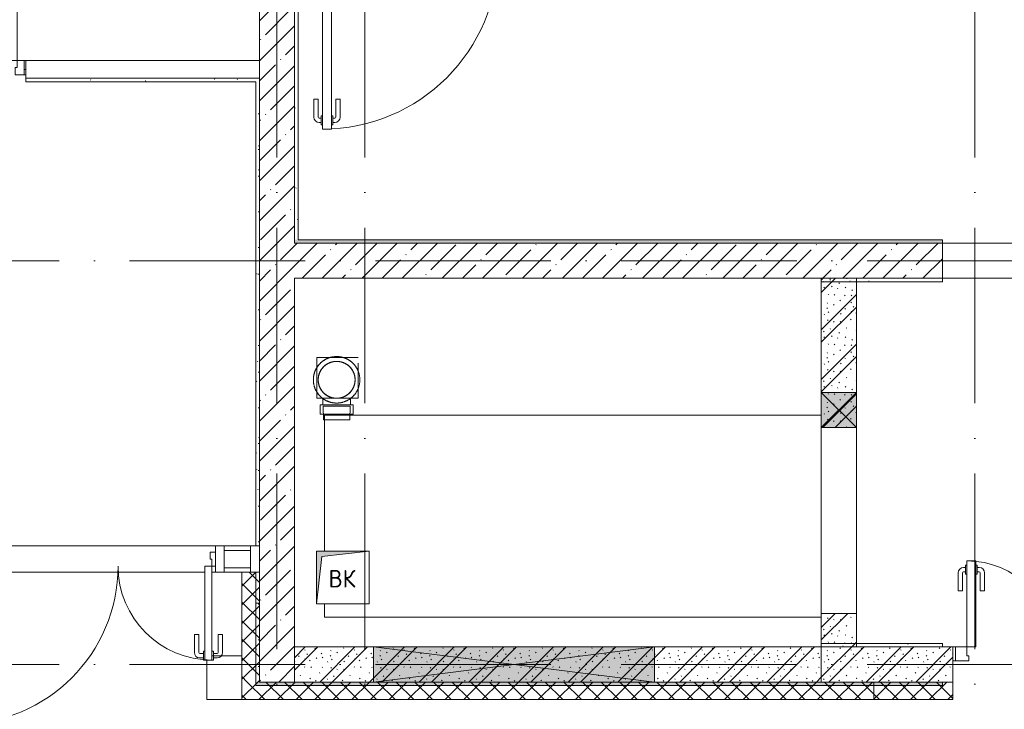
# Model space of a CAD drawing. Header units: millimetres. Extents: x 85617 to 161165, y 53267 to 102987.
# Tile 25 of 47: x 112536 to 118143, y 80325 to 84254. Entities that reach past the tile are written whole.
import ezdxf

# ---------------------------------------------------------------- set-up
doc = ezdxf.new("R2010")
doc.units = ezdxf.units.MM
doc.linetypes.add('4_ Штрихпунктир_ 10 х 2 мм', pattern=[1400, 1000, -200, 0, -200])
doc.linetypes.add('ADSK_Штрих_ш2 п1_5', pattern=[350, 200, -150])
for name, color, linetype, lineweight in [('A-____-NOTE-TEXT', 5, 'Continuous', 5), ('A-DETL-GENF-OTLN', 7, 'Continuous', 9), ('A-DOOR-____-MCUT', 7, 'Continuous', 18), ('A-DOOR-____-OTLN', 7, 'Continuous', 9), ('A-DOOR-FRAM-MCUT', 7, 'Continuous', 18), ('A-DOOR-OPNG-OTLN', 7, 'Continuous', 9), ('A-FLOR-____-OTLN', 7, 'Continuous', 9), ('A-GLAZ-____-MCUT', 7, 'Continuous', 9), ('A-GLAZ-____-OTLN', 7, 'Continuous', 9), ('A-GLAZ-CURT-MCUT', 7, 'Continuous', 9), ('A-GLAZ-CURT-OTLN', 7, 'Continuous', 9), ('A-GLAZ-CWMG-MCUT', 7, 'Continuous', 9), ('A-GLAZ-CWMG-OTLN', 7, 'Continuous', 9), ('A-WALL-____-MCUT', 7, 'Continuous', 9), ('A-WALL-____-PATT', 7, 'Continuous', 9), ('I-WALL-____-OTLN', 7, 'Continuous', 9), ('M-EQPM-____-OTLN', 7, 'Continuous', 9), ('P-PIPE-____-OTLN', 7, 'Continuous', 50), ('S-BEAM-____-OTLN', 7, 'Continuous', 9), ('S-GRID-____-OTLN', 7, 'Continuous', 9)]:
    doc.layers.add(name, color=color, linetype=linetype, lineweight=lineweight)
doc.styles.add('GOST Common', font='GOST_Common.ttf', dxfattribs={"height": 100})
pattern_1 = [(45, (0, 0), (-114.04925, 114.04925), []), (45, (114.05, 0), (-114.04925, 114.04925), [201.613, -40.323, 3.353, -36.97])]
pattern_2 = [(135, (150.28, 188.64), (-282.8427, 3e-14), [5, -395]), (135, (174.9, 237.36), (-282.8427, 3e-14), [5, -395]), (135, (211.96, 236.53), (-282.8427, 3e-14), [5, -395]), (135, (114.96, 223.96), (-282.8427, 3e-14), [5, -395]), (135, (77.54, 223.96), (-282.8427, 3e-14), [5, -395]), (135, (57.44, 184.52), (-282.8427, 3e-14), [5, -395]), (135, (66.21, 142.9), (-282.8427, 3e-14), [5, -395]), (135, (107.33, 161), (-282.8427, 3e-14), [5, -395]), (135, (99.08, 130.94), (-282.8427, 3e-14), [5, -395]), (135, (22.6, 136.46), (-282.8427, 3e-14), [5, -395]), (135, (21.16, 168.08), (-282.8427, 3e-14), [5, -395]), (135, (46.13, 96.12), (-282.8427, 3e-14), [5, -395]), (135, (3.54, 74.6), (-282.8427, 3e-14), [5, -395]), (135, (40.3, 47.56), (-282.8427, 3e-14), [5, -395]), (135, (39.77, 18.47), (-282.8427, 3e-14), [5, -395]), (135, (76.94, 37.28), (-282.8427, 3e-14), [5, -395]), (135, (114.18, 62.4), (-282.8427, 3e-14), [5, -395]), (135, (139.87, 90.2), (-282.8427, 3e-14), [5, -395]), (135, (141.44, 15.82), (-282.8427, 3e-14), [5, -395]), (135, (188.69, 26.73), (-282.8427, 3e-14), [5, -395]), (135, (176.14, 51.36), (-282.8427, 3e-14), [5, -395]), (135, (177.03, 0), (-282.8427, 3e-14), [5, -395]), (135, (276.61, 8.22), (-282.8427, 3e-14), [5, -395]), (135, (271.19, 31.72), (-282.8427, 3e-14), [5, -395]), (135, (268.29, 119.65), (-282.8427, 3e-14), [5, -395]), (135, (237.92, 101.95), (-282.8427, 3e-14), [5, -395]), (135, (237.92, 158.27), (-282.8427, 3e-14), [5, -395]), (135, (260.4, 204.35), (-282.8427, 3e-14), [5, -395]), (135, (275.54, 235.4), (-282.8427, 3e-14), [5, -395]), (135, (117.62, 268.96), (-282.8427, 3e-14), [5, -395]), (135, (203.62, 273.83), (-282.8427, 3e-14), [5, -395]), (135, (47.24, 279.3), (-282.8427, 3e-14), [5, -395]), (135, (23.2, 266.16), (-282.8427, 3e-14), [5, -395]), (135, (42.78, 232.52), (-282.8427, 3e-14), [5, -395]), (135, (177.76, 90.57), (-282.8427, 3e-14), [5, -395]), (135, (181.12, 121.8), (-282.8427, 3e-14), [5, -395]), (135, (206.73, 172.06), (-282.8427, 3e-14), [5, -395]), (135, (143.14, 136.62), (-282.8427, 3e-14), [5, -395]), (135, (211.51, 131.86), (-282.8427, 3e-14), [5, -395]), (135, (81.47, 95.1), (-282.8427, 3e-14), [5, -395]), (135, (235.13, 60.46), (-282.8427, 3e-14), [5, -395]), (135, (242.24, 4.89), (-282.8427, 3e-14), [5, -395]), (45, (0, 106.07), (-282.8427, 0), []), (45, (106.07, 0), (-282.8427, 0), []), (45, (176.78, 0), (-282.8427, 0), []), (45, (0, 176.78), (-282.8427, 0), [])]
pattern_3 = [(45, (0, 0), (-53.03301, 53.03301), []), (135, (0, 0), (-53.03301, -53.03301), [])]
pattern_4 = [(0, (0, 0), (203.2, 50.8), [3.353, -149.047, 3.353, -149.047, -812.8]), (0, (0, 0), (203.2, 50.8), [-304.8, 3.353, -301.447, 3.353, -149.047, -355.6]), (0, (0, 0), (203.2, 50.8), [-762, 3.353, -98.247, 3.353, -250.647]), (120, (76.2, 25.4), (-145.59409, 150.576362), [3.353, -149.047, 3.353, -149.047, -812.8]), (120, (76.2, 25.4), (-145.59409, 150.576362), [-304.8, 3.353, -301.447, 3.353, -149.047, -355.6]), (120, (76.2, 25.4), (-145.59409, 150.576362), [-762, 3.353, -98.247, 3.353, -250.647]), (240, (101.6, 127), (-57.60591, -201.376362), [3.353, -149.047, 3.353, -149.047, -812.8]), (240, (101.6, 127), (-57.60591, -201.376362), [-304.8, 3.353, -301.447, 3.353, -149.047, -355.6]), (240, (101.6, 127), (-57.60591, -201.376362), [-762, 3.353, -98.247, 3.353, -250.647])]

# ---------------------------------------------------------------- blocks, each defined once
blk = doc.blocks.new('АР_НОВДверь двупольная - 1450х2100h_1000_300__Тамбур шлюз_EI30-5001690-ВКК_25_К3_З_ЭОМ_воронка парапетная_')
at = {"layer": 'A-DOOR-____-MCUT', "color": 254, "lineweight": 13, "true_color": 0xcccccc}
for p, q in [((665, 1075), (615, 1075)), ((615, 1075), (615, 75)), ((665, 75), (665, 1075)), ((-665, 75), (-665, 405)), ((-665, 405), (-615, 405)), ((-615, 405), (-615, 75)), ((-615, 75), (-665, 75)), ((615, 75), (665, 75))]:
    blk.add_line(p, q, dxfattribs=at)
at = {"layer": 'A-DOOR-____-OTLN', "color": 254, "lineweight": 5, "true_color": 0xcccccc}
for p, q in [((607, 1037.5), (595, 1037.5)), ((607, 1012.5), (595, 1012.5)), ((607, 1050), (607, 1000)), ((615, 1050), (607, 1050)), ((665, 1050), (673, 1050)), ((673, 1050), (673, 1000)), ((673, 1037.5), (685, 1037.5)), ((673, 1012.5), (685, 1012.5)), ((565, 905), (565, 1007.5)), ((590, 905), (590, 1007.5)), ((607, 1000), (615, 1000)), ((673, 1000), (665, 1000)), ((690, 905), (690, 1007.5)), ((715, 905), (715, 1007.5)), ((590, 905), (565, 905)), ((690, 905), (715, 905))]:
    blk.add_line(p, q, dxfattribs=at)
for centre, radius, start, end in [((665, 75), 1000, 90, 180), ((595, 1007.5), 30, 90, 180), ((595, 1007.5), 4.99, 90, 180), ((685, 1007.5), 30, 0, 90), ((685, 1007.5), 4.99, 0, 90), ((-665, 75), 330, 0, 90)]:
    blk.add_arc(centre, radius, start, end, dxfattribs=at)
at = {"layer": 'A-DOOR-FRAM-MCUT', "color": 254, "lineweight": 13, "true_color": 0xcccccc}
for p, q in [((-715, 75), (-725, 75)), ((-715, 75), (-665, 75)), ((-715, -5), (-715, 75)), ((-665, 75), (-665, 25)), ((715, 75), (665, 75)), ((665, 75), (665, 25)), ((715, -5), (715, 75)), ((715, 75), (725, 75)), ((-665, 25), (-655, 25)), ((-655, 25), (-655, -5)), ((665, 25), (655, 25)), ((655, 25), (655, -5)), ((-715, -5), (-725, -5)), ((-655, -5), (-715, -5)), ((655, -5), (715, -5)), ((715, -5), (725, -5))]:
    blk.add_line(p, q, dxfattribs=at)
blk = doc.blocks.new('АР_Дверь однопольная - 900х2100h_800__Глухая_Межкомнатные апарт_тип_эт-V2-ВКК_25_К3_З_ЭОМ_воронка парапетная_')
at = {"layer": 'A-DOOR-____-MCUT', "color": 254, "lineweight": 13, "true_color": 0xcccccc}
for p, q in [((400, 850), (360, 850)), ((360, 850), (360, 50)), ((400, 50), (400, 850)), ((360, 50), (400, 50))]:
    blk.add_line(p, q, dxfattribs=at)
at = {"layer": 'A-DOOR-____-OTLN', "color": 254, "lineweight": 5, "true_color": 0xcccccc}
blk.add_arc((400, 50), 800, 90, 180, dxfattribs=at)
at = {"layer": 'A-DOOR-FRAM-MCUT', "color": 254, "lineweight": 13, "true_color": 0xcccccc}
for p, q in [((-440, 50), (-450, 50)), ((-400, 50), (-440, 50)), ((-440, 50), (-440, -30)), ((-400, 10), (-400, 50)), ((-390, 10), (-400, 10)), ((-390, -30), (-390, 10)), ((400, 10), (390, 10)), ((390, 10), (390, -30)), ((440, 50), (400, 50)), ((400, 50), (400, 10)), ((440, -30), (440, 50)), ((440, 50), (450, 50)), ((-440, -30), (-450, -30)), ((-440, -30), (-390, -30)), ((390, -30), (440, -30)), ((440, -30), (450, -30))]:
    blk.add_line(p, q, dxfattribs=at)
blk = doc.blocks.new('Системная панель - С остеклением-6430581-ВКК_25_К3_З_ЭОМ_воронка парапетная_')
at = {"layer": 'A-GLAZ-CURT-MCUT', "color": 254, "lineweight": 5, "true_color": 0xcccccc}
for p, q in [((75, 50), (-75, 50)), ((-75, 50), (-75, -50)), ((75, -50), (75, 50)), ((-75, -50), (75, -50))]:
    blk.add_line(p, q, dxfattribs=at)
blk = doc.blocks.new('АР_Дверь_Панель двупольная - АР_Дверь_Панель двупольная-6430582-ВКК_25_К3_З_ЭОМ_воронка парапетная_')
at = {"layer": 'A-DOOR-____-MCUT', "color": 254, "lineweight": 13, "true_color": 0xcccccc}
for p, q in [((-677.5, -40), (-717.5, -40)), ((-717.5, -40), (-717.5, -940)), ((-677.5, -940), (-677.5, -40)), ((677.5, -40), (717.5, -40)), ((677.5, -575), (677.5, -40)), ((717.5, -40), (717.5, -575)), ((717.5, -575), (677.5, -575)), ((-717.5, -940), (-677.5, -940))]:
    blk.add_line(p, q, dxfattribs=at)
at = {"layer": 'A-DOOR-____-OTLN', "color": 254, "lineweight": 5, "true_color": 0xcccccc}
for p, q in [((642.5, -430), (617.5, -430)), ((617.5, -430), (617.5, -532.5)), ((642.5, -430), (642.5, -532.5)), ((752.5, -430), (777.5, -430)), ((752.5, -430), (752.5, -532.5)), ((777.5, -430), (777.5, -532.5)), ((669.5, -537.5), (647.5, -537.5)), ((669.5, -525), (677.5, -525)), ((669.5, -575), (669.5, -525)), ((725.5, -525), (717.5, -525)), ((725.5, -575), (725.5, -525)), ((725.5, -537.5), (747.5, -537.5)), ((669.5, -562.5), (647.5, -562.5)), ((677.5, -575), (669.5, -575)), ((717.5, -575), (725.5, -575)), ((725.5, -562.5), (747.5, -562.5)), ((-752.5, -795), (-777.5, -795)), ((-777.5, -795), (-777.5, -897.5)), ((-752.5, -795), (-752.5, -897.5)), ((-642.5, -795), (-617.5, -795)), ((-642.5, -795), (-642.5, -897.5)), ((-617.5, -795), (-617.5, -897.5)), ((-725.5, -890), (-717.5, -890)), ((-725.5, -940), (-725.5, -890)), ((-669.5, -890), (-677.5, -890)), ((-669.5, -940), (-669.5, -890)), ((-725.5, -902.5), (-747.5, -902.5)), ((-725.5, -927.5), (-747.5, -927.5)), ((-717.5, -940), (-725.5, -940)), ((-677.5, -940), (-669.5, -940)), ((-669.5, -902.5), (-647.5, -902.5)), ((-669.5, -927.5), (-647.5, -927.5))]:
    blk.add_line(p, q, dxfattribs=at)
for centre, radius, start, end in [((-717.5, -40), 900, 270, 360), ((717.5, -40), 535, 180, 270), ((647.5, -532.5), 30, 180, 270), ((647.5, -532.5), 4.99, 180, 270), ((747.5, -532.5), 4.99, 270, 0), ((747.5, -532.5), 30, 270, 360), ((-747.5, -897.5), 30, 180, 270), ((-747.5, -897.5), 4.99, 180, 270), ((-647.5, -897.5), 4.99, 270, 0), ((-647.5, -897.5), 30, 270, 0)]:
    blk.add_arc(centre, radius, start, end, dxfattribs=at)
at = {"layer": 'A-DOOR-FRAM-MCUT', "color": 254, "lineweight": 13, "true_color": 0xcccccc}
for p, q in [((-737.5, 40), (-737.5, -40)), ((-707.5, 40), (-737.5, 40)), ((-717.5, -40), (-717.5, 0)), ((-717.5, 0), (-707.5, 0)), ((-707.5, 0), (-707.5, 40)), ((707.5, 40), (737.5, 40)), ((707.5, 0), (707.5, 40)), ((737.5, 40), (737.5, -40)), ((-737.5, -40), (-717.5, -40)), ((717.5, 0), (707.5, 0)), ((717.5, -40), (717.5, 0)), ((737.5, -40), (717.5, -40))]:
    blk.add_line(p, q, dxfattribs=at)
blk = doc.blocks.new('АР_Дверь двупольная - 1750х2100h_1100_490__Лифт-холл_EI30-7707695-ВКК_25_К3_З_ЭОМ_воронка парапетная_')
at = {"layer": 'A-DOOR-____-MCUT', "color": 254, "lineweight": 13, "true_color": 0xcccccc}
for p, q in [((795, 1200), (745, 1200)), ((745, 1200), (745, 100)), ((795, 100), (795, 1200)), ((-795, 100), (-795, 590)), ((-795, 590), (-745, 590)), ((-745, 590), (-745, 100)), ((-745, 100), (-795, 100)), ((745, 100), (795, 100))]:
    blk.add_line(p, q, dxfattribs=at)
at = {"layer": 'A-DOOR-____-OTLN', "color": 254, "lineweight": 5, "true_color": 0xcccccc}
for p, q in [((695, 1030), (695, 1132.5)), ((720, 1030), (720, 1132.5)), ((737, 1162.5), (725, 1162.5)), ((737, 1137.5), (725, 1137.5)), ((737, 1175), (737, 1125)), ((745, 1175), (737, 1175)), ((737, 1125), (745, 1125)), ((795, 1175), (803, 1175)), ((803, 1125), (795, 1125)), ((803, 1175), (803, 1125)), ((803, 1162.5), (815, 1162.5)), ((803, 1137.5), (815, 1137.5)), ((820, 1030), (820, 1132.5)), ((845, 1030), (845, 1132.5)), ((720, 1030), (695, 1030)), ((820, 1030), (845, 1030)), ((-803, 565), (-803, 515)), ((-795, 565), (-803, 565)), ((-745, 565), (-737, 565)), ((-737, 565), (-737, 515)), ((-845, 420), (-845, 522.5)), ((-820, 420), (-820, 522.5)), ((-803, 552.5), (-815, 552.5)), ((-803, 527.5), (-815, 527.5)), ((-803, 515), (-795, 515)), ((-737, 515), (-745, 515)), ((-737, 552.5), (-725, 552.5)), ((-737, 527.5), (-725, 527.5)), ((-720, 420), (-720, 522.5)), ((-695, 420), (-695, 522.5)), ((-820, 420), (-845, 420)), ((-720, 420), (-695, 420))]:
    blk.add_line(p, q, dxfattribs=at)
for centre, radius, start, end in [((795, 100), 1100, 90, 180), ((725, 1132.5), 30, 90, 180), ((725, 1132.5), 4.99, 90, 180), ((815, 1132.5), 30, 0, 90), ((815, 1132.5), 4.99, 0, 90), ((-795, 100), 490, 0, 90), ((-815, 522.5), 30, 90, 180), ((-815, 522.5), 4.99, 90, 180), ((-725, 522.5), 30, 360, 90), ((-725, 522.5), 4.99, 0, 90)]:
    blk.add_arc(centre, radius, start, end, dxfattribs=at)
at = {"layer": 'A-DOOR-FRAM-MCUT', "color": 254, "lineweight": 13, "true_color": 0xcccccc}
for p, q in [((-860, 100), (-875, 100)), ((-860, 100), (-795, 100)), ((-860, 20), (-860, 100)), ((-795, 100), (-795, 50)), ((860, 100), (795, 100)), ((795, 100), (795, 50)), ((860, 20), (860, 100)), ((860, 100), (875, 100)), ((-860, 20), (-875, 20)), ((-785, 20), (-860, 20)), ((-795, 50), (-785, 50)), ((-785, 50), (-785, 20)), ((795, 50), (785, 50)), ((785, 50), (785, 20)), ((785, 20), (860, 20)), ((860, 20), (875, 20))]:
    blk.add_line(p, q, dxfattribs=at)
blk = doc.blocks.new('Прямоугольный импост - 150Х50-6430607-ВКК_25_К3_З_ЭОМ_воронка парапетная_')
at = {"layer": 'A-GLAZ-CWMG-MCUT', "color": 254, "lineweight": 5, "true_color": 0xcccccc}
for p, q in [((-50, 75), (0, 75)), ((-50, -75), (-50, 75)), ((0, 75), (0, -75)), ((0, -75), (-50, -75))]:
    blk.add_line(p, q, dxfattribs=at)
blk = doc.blocks.new('Прямоугольный импост - 150Х50-6429474-ВКК_25_К3_З_ЭОМ_воронка парапетная_')
at = {"layer": 'A-GLAZ-CWMG-OTLN', "color": 254, "lineweight": 5, "true_color": 0xcccccc}
for p, q in [((110120, 83425), (108645, 83425)), ((108665, 83275), (108645, 83275)), ((110060, 83275), (108705, 83275)), ((110120, 83275), (110100, 83275))]:
    blk.add_line(p, q, dxfattribs=at)
blk = doc.blocks.new('Прямоугольный импост - 150Х50-6429422-ВКК_25_К3_З_ЭОМ_воронка парапетная_')
at = {"layer": 'A-GLAZ-CWMG-OTLN', "color": 254, "lineweight": 5, "true_color": 0xcccccc}
for p, q in [((110320, 83425), (110170, 83425)), ((110270, 83275), (110170, 83275))]:
    blk.add_line(p, q, dxfattribs=at)
blk = doc.blocks.new('КР-Проем - Настраиваемый-7345999-ВКК_25_К3_З_ЭОМ_воронка парапетная_')
at = {"layer": 'A-DOOR-OPNG-OTLN', "color": 254, "lineweight": 5, "true_color": 0xcccccc}
for p, q in [((-875, 100), (-695, 100)), ((-695, 100), (-345, 100)), ((-345, 100), (875, 100)), ((-875, -100), (-695, -100)), ((-695, -100), (-345, -100)), ((-345, -100), (875, -100))]:
    blk.add_line(p, q, dxfattribs=at)
blk = doc.blocks.new('АР_Канал вертикальный прямоугольный - ВК-2684055-ВКК_25_К3_З_ЭОМ_воронка парапетная_')
at = {"layer": 'A-DETL-GENF-OTLN', "lineweight": 5, "true_color": 0xf4f4f4}
blk.add_hatch(color=7, dxfattribs=at).paths.add_polyline_path([(-150, -150), (-120, 120), (150, 150), (-150, 150)])
at = {"layer": 'A-DETL-GENF-OTLN', "color": 254, "lineweight": 13, "true_color": 0xcccccc}
for p, q in [((150, 150), (-150, 150)), ((-150, 150), (-150, -150)), ((150, 150), (-150, 150)), ((-150, 150), (-150, -150)), ((-150, -150), (-120, 120)), ((-150, -150), (-120, 120)), ((-120, 120), (150, 150)), ((-120, 120), (150, 150)), ((150, -150), (150, 150)), ((-150, -150), (150, -150))]:
    blk.add_line(p, q, dxfattribs=at)
at = {"layer": 'M-EQPM-____-OTLN', "color": 254, "lineweight": 5, "true_color": 0xcccccc}
for p, q in [((-150, -150), (-150, 150)), ((-150, 150), (150, 150)), ((150, 150), (150, -150)), ((150, -150), (-150, -150))]:
    blk.add_line(p, q, dxfattribs=at)
blk = doc.blocks.new('АР_Отверстие прямоугольное - ОВВ-6448274-ВКК_25_К3_З_ЭОМ_воронка парапетная_')
at = {"layer": 'A-DETL-GENF-OTLN', "lineweight": 5, "true_color": 0xf9f9f9}
blk.add_hatch(color=7, dxfattribs=at).paths.add_polyline_path([(-675, 100), (-675, -100), (925, -100), (925, 100), (289.2, 100)])
at = {"layer": 'A-DETL-GENF-OTLN', "color": 254, "lineweight": 5, "true_color": 0xcccccc}
for p, q in [((925, 100), (-675, -100)), ((-675, 100), (925, -100))]:
    blk.add_line(p, q, dxfattribs=at)
at = {"layer": 'A-DETL-GENF-OTLN', "color": 254, "lineweight": 13, "true_color": 0xcccccc}
for p, q in [((925, 100), (-675, 100)), ((-675, 100), (-675, -100)), ((925, -100), (925, 100)), ((-675, -100), (925, -100))]:
    blk.add_line(p, q, dxfattribs=at)
at = {"layer": 'A-GLAZ-____-MCUT', "color": 254, "lineweight": 5, "true_color": 0xcccccc}
for p, q in [((-675, 100), (-675, -100)), ((925, 100), (925, -100))]:
    blk.add_line(p, q, dxfattribs=at)
blk = doc.blocks.new('Прямоугольный импост - 150х50-V32-ВКК_25_К3_З_ЭОМ_воронка парапетная_')
at = {"layer": 'A-GLAZ-CWMG-MCUT', "color": 254, "lineweight": 5, "true_color": 0xcccccc}
for p, q in [((-25, 75), (25, 75)), ((-25, 40), (-25, 75)), ((25, 75), (25, -75)), ((-25, -75), (-25, -40)), ((25, -75), (-25, -75))]:
    blk.add_line(p, q, dxfattribs=at)
blk = doc.blocks.new('АР_Отверстие прямоугольное - ОВО-6436672-ВКК_25_К3_З_ЭОМ_воронка парапетная_')
at = {"layer": 'A-DETL-GENF-OTLN', "lineweight": 5, "true_color": 0xf9f9f9}
blk.add_hatch(color=7, dxfattribs=at).paths.add_polyline_path([(225, -100), (225, 100), (25, 100), (25, -100)])
at = {"layer": 'A-DETL-GENF-OTLN', "color": 254, "lineweight": 5, "true_color": 0xcccccc}
for p, q in [((225, -100), (25, 100)), ((25, -100), (225, 100))]:
    blk.add_line(p, q, dxfattribs=at)
at = {"layer": 'A-DETL-GENF-OTLN', "color": 254, "lineweight": 13, "true_color": 0xcccccc}
for p, q in [((25, -100), (25, 100)), ((25, 100), (225, 100)), ((225, 100), (225, -100)), ((225, -100), (25, -100))]:
    blk.add_line(p, q, dxfattribs=at)
at = {"layer": 'A-GLAZ-____-MCUT', "color": 254, "lineweight": 5, "true_color": 0xcccccc}
for p, q in [((25, -100), (25, 100)), ((225, -100), (225, 100))]:
    blk.add_line(p, q, dxfattribs=at)
blk = doc.blocks.new('240311_Наметкина 10_РД_АР_К3_R21_rvt-1-ВКК_25_К3_З_ЭОМ_воронка парапетная_')
at = {"layer": 'A-WALL-____-PATT', "lineweight": 5, "true_color": 0xcccccc}
h = blk.add_hatch(dxfattribs=at)
h.set_pattern_fill('FP_1', color=254, style=0, pattern_type=2)
h.set_pattern_definition(pattern_1)
h.paths.add_polyline_path([(110570, 82650), (110570, 89000), (110370, 89000), (110370, 82650)])
h = blk.add_hatch(dxfattribs=at)
h.set_pattern_fill('FP_1', color=254, style=0, pattern_type=2)
h.set_pattern_definition(pattern_1)
h.paths.add_polyline_path([(110951.9, 84950), (114260, 84950), (114260, 85150), (110570, 85150), (110570, 84950), (110599.9, 84950)])
h = blk.add_hatch(dxfattribs=at)
h.set_pattern_fill('FP_4', color=254, style=0, pattern_type=2)
h.set_pattern_definition(pattern_2)
h.paths.add_polyline_path([(113770, 84100), (113770, 84950), (113570, 84950), (113570, 84100)])
h = blk.add_hatch(dxfattribs=at)
h.set_pattern_fill('FP_5', color=254, style=0, pattern_type=2)
h.set_pattern_definition(pattern_3)
h.paths.add_polyline_path([(110370, 82650), (110370, 83275), (110270, 83275), (110270, 82650)])
h = blk.add_hatch(dxfattribs=at)
h.set_pattern_fill('FP_4', color=254, style=0, pattern_type=2)
h.set_pattern_definition(pattern_2)
h.paths.add_polyline_path([(113767.4, 82650), (113770, 82650), (113770, 83040), (113570, 83040), (113570, 82650)])
h = blk.add_hatch(dxfattribs=at)
h.set_pattern_fill('FP_4', color=254, style=0, pattern_type=2)
h.set_pattern_definition(pattern_2)
h.paths.add_polyline_path([(113570, 82650), (113570, 82850), (110570, 82850), (110570, 82650), (113063.5, 82650)])
h = blk.add_hatch(dxfattribs=at)
h.set_pattern_fill('FP_4', color=254, style=0, pattern_type=2)
h.set_pattern_definition(pattern_2)
h.paths.add_polyline_path([(116170, 82650), (116170, 82850), (116070, 82850), (116070, 82650)])
h.paths.add_polyline_path([(114320, 82650), (114320, 82850), (113770, 82850), (113770, 82650), (113870, 82650)])
h = blk.add_hatch(dxfattribs=at)
h.set_pattern_fill('FP_5', color=254, style=0, pattern_type=2)
h.set_pattern_definition(pattern_3)
h.paths.add_polyline_path([(111655.8, 82550), (113870, 82550), (113870, 82650), (110270, 82650), (110270, 82550), (110951.9, 82550)])
h = blk.add_hatch(dxfattribs=at)
h.set_pattern_fill('FP_5', color=254, style=0, pattern_type=2)
h.set_pattern_definition(pattern_3)
h.paths.add_polyline_path([(116970, 82550), (116970, 82650), (116070, 82650), (116070, 82550), (116870, 82550)])
h.paths.add_polyline_path([(113870, 82550), (114320, 82550), (114320, 82650), (113870, 82650)])
at = {"layer": 'A-FLOR-____-OTLN', "color": 254, "lineweight": 5, "true_color": 0xcccccc}
for p, q in [((109040, 86140), (109030, 86140)), ((109030, 86140), (109040, 86140)), ((114260, 85050), (115480, 85050)), ((115480, 85050), (114260, 85050)), ((113570, 84170), (110740, 84170)), ((110740, 84170), (110740, 83395)), ((113570, 83040), (113570, 84100)), ((113770, 84100), (113770, 83040)), ((110740, 83095), (110740, 83020)), ((110740, 83020), (113570, 83020)), ((110070, 82550), (110070, 82775)), ((110100, 82800), (110270, 82800)), ((115630, 82750), (114320, 82750)), ((110270, 82550), (110070, 82550))]:
    blk.add_line(p, q, dxfattribs=at)
at = {"layer": 'A-WALL-____-MCUT', "color": 254, "lineweight": 5, "true_color": 0xcccccc}
for p, q in [((110570, 85150), (110570, 89000)), ((110370, 86910), (110370, 83275)), ((114260, 85150), (110570, 85150)), ((114260, 84950), (114260, 85150)), ((110570, 82650), (110570, 84950)), ((110570, 84950), (114260, 84950)), ((113770, 84950), (113570, 84950)), ((113570, 84950), (113570, 84300)), ((113770, 84300), (113770, 84950)), ((113570, 84300), (113570, 84100)), ((113770, 84100), (113770, 84300)), ((113570, 84100), (113770, 84100)), ((110370, 83275), (110270, 83275)), ((110270, 83275), (110270, 82650)), ((110370, 83275), (110370, 82650)), ((110370, 82650), (110370, 83275)), ((113770, 83040), (113570, 83040)), ((113570, 83040), (113570, 82650)), ((113770, 82850), (113770, 83040)), ((111020, 82850), (110570, 82850)), ((110570, 82850), (110570, 82650)), ((112620, 82850), (111020, 82850)), ((113570, 82850), (112620, 82850)), ((113570, 82650), (113570, 82850)), ((114320, 82850), (113770, 82850)), ((114320, 82650), (114320, 82850)), ((110270, 82650), (110270, 82550)), ((110370, 82650), (110570, 82650)), ((110570, 82650), (111020, 82650)), ((111020, 82650), (110570, 82650)), ((111020, 82650), (112620, 82650)), ((112620, 82650), (111020, 82650)), ((112620, 82650), (113570, 82650)), ((113870, 82650), (112620, 82650)), ((113570, 82650), (113770, 82650)), ((113770, 82650), (113870, 82650)), ((113870, 82650), (114320, 82650)), ((113870, 82550), (113870, 82650)), ((113870, 82650), (113870, 82550)), ((114320, 82650), (113870, 82650)), ((114320, 82550), (114320, 82650)), ((110270, 82550), (113870, 82550)), ((113870, 82550), (114320, 82550))]:
    blk.add_line(p, q, dxfattribs=at)
at = {"layer": 'I-WALL-____-OTLN', "color": 254, "lineweight": 5, "true_color": 0xcccccc}
for q in [(110370, 86190), (109040, 86090)]:
    blk.add_line((109040, 86190), q, dxfattribs=at)
at = {"layer": 'S-BEAM-____-OTLN', "color": 254, "lineweight": 5, "true_color": 0xcccccc}
blk.add_line((113770, 83040), (113770, 84100), dxfattribs=at)
at = {"layer": 'S-GRID-____-OTLN', "color": 254, "linetype": '4_ Штрихпунктир_ 10 х 2 мм', "lineweight": 5, "true_color": 0xdadada}
for p, q in [((110470, 56236.1), (110470, 104355.7)), ((110970, 56236.1), (110970, 104355.7)), ((114445, 56236.1), (114445, 104355.7)), ((156833.7, 85050), (82885.6, 85050)), ((156833.7, 82750), (82885.6, 82750))]:
    blk.add_line(p, q, dxfattribs=at)
at = {"layer": 'A-DOOR-____-OTLN', "color": 254, "lineweight": 5, "true_color": 0xcccccc}
for name, p in [('АР_Дверь однопольная - 900х2100h_800__Глухая_Межкомнатные апарт_тип_эт-V2-ВКК_25_К3_З_ЭОМ_воронка парапетная_', (108590, 86140)), ('АР_Дверь двупольная - 1750х2100h_1100_490__Лифт-холл_EI30-7707695-ВКК_25_К3_З_ЭОМ_воронка парапетная_', (115195, 82750)), ('АР_Дверь_Панель двупольная - АР_Дверь_Панель двупольная-6430582-ВКК_25_К3_З_ЭОМ_воронка парапетная_', (109382.5, 83350))]:
    blk.add_blockref(name, p, dxfattribs=at)
at = {"layer": 'A-DOOR-____-OTLN', "color": 254, "lineweight": 5, "true_color": 0xcccccc, "rotation": 180}
for name, p in [('АР_НОВДверь двупольная - 1450х2100h_1000_300__Тамбур шлюз_EI30-5001690-ВКК_25_К3_З_ЭОМ_воронка парапетная_', (111395, 86875)), ('КР-Проем - Настраиваемый-7345999-ВКК_25_К3_З_ЭОМ_воронка парапетная_', (115135, 85050))]:
    blk.add_blockref(name, p, dxfattribs=at)
at = {"layer": 'A-GLAZ-____-OTLN', "color": 254, "lineweight": 5, "true_color": 0xcccccc}
for name, p, rotation in [('АР_Отверстие прямоугольное - ОВО-6436672-ВКК_25_К3_З_ЭОМ_воронка парапетная_', (113670, 84325), 269.9999999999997), ('АР_Отверстие прямоугольное - ОВВ-6448274-ВКК_25_К3_З_ЭОМ_воронка парапетная_', (111945, 82750), 180)]:
    blk.add_blockref(name, p, dxfattribs=dict(at, rotation=rotation))
at = {"layer": 'A-GLAZ-CURT-OTLN', "color": 254, "lineweight": 5, "true_color": 0xcccccc}
blk.add_blockref('Системная панель - С остеклением-6430581-ВКК_25_К3_З_ЭОМ_воронка парапетная_', (110245, 83350), dxfattribs=at)
at = {"layer": 'A-GLAZ-CWMG-OTLN', "color": 254, "lineweight": 5, "true_color": 0xcccccc}
for name in ['Прямоугольный импост - 150Х50-6429474-ВКК_25_К3_З_ЭОМ_воронка парапетная_', 'Прямоугольный импост - 150Х50-6429422-ВКК_25_К3_З_ЭОМ_воронка парапетная_']:
    blk.add_blockref(name, (0, 0), dxfattribs=at)
at = {"layer": 'A-GLAZ-CWMG-OTLN', "color": 254, "lineweight": 5, "true_color": 0xcccccc, "extrusion": (0, 0, -1), "rotation": 180}
for name, p in [('Прямоугольный импост - 150х50-V32-ВКК_25_К3_З_ЭОМ_воронка парапетная_', (-110145, 83350)), ('Прямоугольный импост - 150Х50-6430607-ВКК_25_К3_З_ЭОМ_воронка парапетная_', (-110370, 83350))]:
    blk.add_blockref(name, p, dxfattribs=at)
at = {"layer": 'M-EQPM-____-OTLN', "color": 254, "lineweight": 5, "true_color": 0xcccccc}
blk.add_blockref('АР_Канал вертикальный прямоугольный - ВК-2684055-ВКК_25_К3_З_ЭОМ_воронка парапетная_', (110845.2, 83245), dxfattribs=at)
at = {"layer": 'A-____-NOTE-TEXT', "color": 254, "lineweight": 5, "true_color": 0xcccccc, "insert": (110764.1, 83288.6), "char_height": 100, "width": 200.422, "attachment_point": 1, "style": 'GOST Common'}
blk.add_mtext('ВК', dxfattribs=at)
blk = doc.blocks.new('Наметкина 10_РД_АР_К3_Отделка_R21_rvt-1-ВКК_25_К3_З_ЭОМ_воронка парапетная_')
at = {"layer": 'A-WALL-____-PATT', "lineweight": 5, "true_color": 0xaaaaaa}
h = blk.add_hatch(dxfattribs=at)
h.set_pattern_fill('FP_7', color=253, style=0, pattern_type=2)
h.set_pattern_definition(pattern_4)
h.paths.add_polyline_path([(110590, 85170), (110590, 86780), (110570, 86780), (110570, 85170)])
h = blk.add_hatch(dxfattribs=at)
h.set_pattern_fill('FP_7', color=253, style=0, pattern_type=2)
h.set_pattern_definition(pattern_4)
h.paths.add_polyline_path([(110350, 86070), (110350, 86090), (109040, 86090), (109040, 86070), (110248, 86070)])
h.paths.add_polyline_path([(108140, 86070), (108140, 86090), (107820, 86090), (107820, 86070)])
h = blk.add_hatch(dxfattribs=at)
h.set_pattern_fill('FP_7', color=253, style=0, pattern_type=2)
h.set_pattern_definition(pattern_4)
h.paths.add_polyline_path([(110350, 83425), (110370, 83425), (110370, 86090), (110350, 86090), (110350, 83654.4)])
h = blk.add_hatch(dxfattribs=at)
h.set_pattern_fill('FP_7', color=253, style=0, pattern_type=2)
h.set_pattern_definition(pattern_4)
h.paths.add_polyline_path([(118440, 85150), (118440, 85170), (116010, 85170), (116010, 85150)])
h.paths.add_polyline_path([(114260, 85150), (114260, 85170), (110570, 85170), (110570, 85150), (113063.5, 85150)])
h = blk.add_hatch(dxfattribs=at)
h.set_pattern_fill('FP_7', color=253, style=0, pattern_type=2)
h.set_pattern_definition(pattern_4)
h.paths.add_polyline_path([(116170, 84930), (116170, 84950), (116010, 84950), (116010, 84930)])
h.paths.add_polyline_path([(114260, 84930), (114260, 84950), (113570, 84950), (113570, 84930)])
h = blk.add_hatch(dxfattribs=at)
h.set_pattern_fill('FP_7', color=253, style=0, pattern_type=2)
h.set_pattern_definition(pattern_4)
h.paths.add_polyline_path([(110370, 82650), (110370, 83100), (110350, 83100), (110350, 82650)])
h = blk.add_hatch(dxfattribs=at)
h.set_pattern_fill('FP_7', color=253, style=0, pattern_type=2)
h.set_pattern_definition(pattern_4)
h.paths.add_polyline_path([(116010, 82850), (116170, 82850), (116170, 82870), (116010, 82870)])
h.paths.add_polyline_path([(114260, 82850), (114260, 82870), (113570, 82870), (113570, 82850), (113767.4, 82850)])
h = blk.add_hatch(dxfattribs=at)
h.set_pattern_fill('FP_7', color=253, style=0, pattern_type=2)
h.set_pattern_definition(pattern_4)
h.paths.add_polyline_path([(116170, 82630), (116170, 82650), (116010, 82650), (116010, 82630)])
h.paths.add_polyline_path([(114260, 82630), (114260, 82650), (110350, 82650), (110350, 82630), (113767.4, 82630)])
at = {"layer": 'A-WALL-____-MCUT', "color": 253, "lineweight": 5, "true_color": 0xaaaaaa}
for p, q in [((110570, 86780), (110570, 85170)), ((110590, 85170), (110590, 86780)), ((110350, 86090), (109040, 86090)), ((109040, 86090), (109040, 86070)), ((110370, 86090), (110350, 86090)), ((110370, 83425), (110370, 86090)), ((109040, 86070), (110350, 86070)), ((110350, 86070), (110350, 83425)), ((110570, 85170), (110570, 85150)), ((110570, 85150), (114260, 85150)), ((114260, 85170), (110590, 85170)), ((114260, 85150), (114260, 85170)), ((114260, 84950), (113570, 84950)), ((113570, 84950), (113570, 84930)), ((113570, 84930), (114260, 84930)), ((114260, 84930), (114260, 84950)), ((110350, 83425), (110370, 83425)), ((110370, 83275), (110350, 83275)), ((110350, 83275), (110350, 83100)), ((110370, 83100), (110370, 83275)), ((110350, 83100), (110350, 82650)), ((110370, 83100), (110350, 83100)), ((110350, 83100), (110370, 83100)), ((110370, 82650), (110370, 83100)), ((114260, 82870), (113570, 82870)), ((113570, 82870), (113570, 82850)), ((113570, 82850), (114260, 82850)), ((114260, 82850), (114260, 82870)), ((110350, 82650), (110350, 82630)), ((110350, 82630), (114260, 82630)), ((111020, 82650), (110370, 82650)), ((112620, 82650), (111020, 82650)), ((114260, 82650), (112620, 82650)), ((114260, 82630), (114260, 82650))]:
    blk.add_line(p, q, dxfattribs=at)
at = {"layer": 'S-GRID-____-OTLN', "color": 254, "linetype": '4_ Штрихпунктир_ 10 х 2 мм', "lineweight": 5, "true_color": 0xcccccc}
for p, q in [((110470, 56236.1), (110470, 104355.7)), ((110970, 56236.1), (110970, 104355.7)), ((114445, 56236.1), (114445, 104355.7)), ((156833.7, 85050), (83961.5, 85050)), ((156833.7, 82750), (83961.5, 82750))]:
    blk.add_line(p, q, dxfattribs=at)

msp = doc.modelspace()

# ---------------------------------------------------------------- linework, layer by layer
at = {"layer": 'P-PIPE-____-OTLN', "color": 123, "linetype": 'ADSK_Штрих_ш2 п1_5', "lineweight": 9, "true_color": 0x80bfbf}
for p, q in [((114306.6, 82330.7), (114228.2, 82330.7)), ((114228.2, 82330.7), (114228.2, 82271.6)), ((114228.2, 82330.7), (114228.2, 82097.7)), ((114463.5, 82330.7), (114228.2, 82330.7)), ((114463.5, 82330.7), (114306.9, 82330.7)), ((114463.5, 82097.7), (114463.5, 82330.7)), ((114262, 82097.7), (114228.2, 82097.7)), ((114262.2, 82097.7), (114420.1, 82097.7)), ((114262.2, 82097.7), (114463.5, 82097.7)), ((114262.2, 82097.6), (114262.2, 82060.2)), ((114420.2, 82060.2), (114420.2, 82097.7)), ((114247.4, 82060.2), (114247.4, 82006.4)), ((114247.4, 82060.2), (114261.8, 82060.2)), ((114341.2, 82060.2), (114262.2, 82060.2)), ((114264.6, 82051.6), (114266.4, 81974)), ((114264.6, 82051.6), (114405.3, 82051.6)), ((114420.2, 82060.2), (114341.4, 82060.2)), ((114416.4, 81974), (114418.2, 82051.6)), ((114435.4, 82006.4), (114435.4, 82060.2)), ((114265, 82006.4), (114247.4, 82006.4)), ((114247.4, 82006.4), (114265, 82006.4)), ((114435.4, 82006.4), (114417.8, 82006.4)), ((114417.8, 82006.4), (114435.4, 82006.4)), ((114416.4, 81974), (114266.4, 81974)), ((114416.4, 81974), (114266.4, 81974))]:
    msp.add_line(p, q, dxfattribs=at)
at = {"layer": 'P-PIPE-____-OTLN', "color": 254, "linetype": 'ADSK_Штрих_ш2 п1_5', "lineweight": 9, "true_color": 0xbfdfdf}
for p, q in [((114228.2, 82330.7), (114228.2, 82271.6)), ((114306.6, 82330.7), (114228.2, 82330.7)), ((114463.5, 82330.7), (114306.9, 82330.7)), ((114463.5, 82097.7), (114463.5, 82330.7)), ((114228.2, 82271), (114228.2, 82097.7)), ((114341.2, 82307.7), (114340.9, 82307.7)), ((114228.2, 82097.7), (114262, 82097.7)), ((114262.2, 82097.7), (114463.5, 82097.7)), ((114463.5, 82097.7), (114262.2, 82097.7)), ((114320.7, 82097.7), (114262.2, 82097.7)), ((114274.9, 82060.2), (114247.4, 82060.2)), ((114261.8, 82060.2), (114294.4, 82060.2)), ((114262.2, 82060.2), (114272.7, 82060.2)), ((114405.3, 82051.6), (114264.6, 82051.6)), ((114272.7, 82060.2), (114341.2, 82060.2)), ((114341.2, 82060.2), (114274.9, 82060.2)), ((114341.4, 82060.2), (114420.2, 82060.2)), ((114435.4, 82060.2), (114341.4, 82060.2)), ((114405.3, 82051.6), (114370.8, 82051.6)), ((114418.2, 82051.6), (114406, 82051.6)), ((114247.4, 82006.4), (114265, 82006.4)), ((114294.4, 82006.4), (114266.1, 82006.4)), ((114266.1, 82006.4), (114294.4, 82006.4)), ((114306.6, 82006.4), (114294.9, 82006.4)), ((114294.9, 82006.4), (114306.6, 82006.4)), ((114306.9, 82006.4), (114341.4, 82006.4)), ((114306.9, 82006.4), (114407.9, 82006.4)), ((114416.7, 82006.4), (114407.9, 82006.4)), ((114407.9, 82006.4), (114416.7, 82006.4)), ((114417.8, 82006.4), (114435.4, 82006.4)), ((114266.4, 81974), (114416.4, 81974)), ((114266.4, 81974), (114416.4, 81974))]:
    msp.add_line(p, q, dxfattribs=at)
at = {"layer": 'P-PIPE-____-OTLN', "color": 136, "linetype": 'ADSK_Штрих_ш2 п1_5', "lineweight": 9, "true_color": 0x008080}
for p, q in [((114463.5, 82330.7), (114228.2, 82330.7)), ((114228.2, 82330.7), (114228.2, 82097.7)), ((114463.5, 82097.7), (114463.5, 82330.7)), ((114341.2, 82307.7), (114340.9, 82307.7)), ((114463.5, 82097.7), (114228.2, 82097.7)), ((114262.2, 82097.7), (114262.2, 82060.2)), ((114340.9, 82097.7), (114341.2, 82097.7)), ((114420.2, 82060.2), (114420.2, 82097.7)), ((114247.4, 82060.2), (114247.4, 82006.4)), ((114247.4, 82060.2), (114435.4, 82060.2)), ((114341.4, 82060.2), (114435.4, 82060.2)), ((114435.4, 82006.4), (114435.4, 82060.2)), ((114407.9, 82006.4), (114247.4, 82006.4)), ((114435.4, 82006.4), (114341.4, 82006.4))]:
    msp.add_line(p, q, dxfattribs=at)
at = {"layer": 'P-PIPE-____-OTLN', "color": 254, "linetype": 'ADSK_Штрих_ш2 п1_5', "lineweight": 9, "true_color": 0xdfefef}
for p, q in [((114463.5, 82097.7), (114463.5, 82330.7)), ((114228.2, 82271), (114228.2, 82097.7)), ((114419.9, 82097.7), (114228.2, 82097.7)), ((114340.9, 82097.7), (114341.2, 82097.7)), ((114341.2, 82060.2), (114262.2, 82060.2)), ((114264.6, 82051.6), (114266.4, 81974)), ((114264.6, 82051.6), (114370.8, 82051.6)), ((114420.2, 82060.2), (114341.4, 82060.2)), ((114406, 82051.6), (114418.2, 82051.6)), ((114416.4, 81974), (114418.2, 82051.6))]:
    msp.add_line(p, q, dxfattribs=at)
at = {"layer": 'P-PIPE-____-OTLN', "color": 7, "linetype": 'ADSK_Штрих_ш2 п1_5', "lineweight": 9, "true_color": 0xf7fbfb}
msp.add_line((114262.2, 82097.7), (114419.9, 82097.7), dxfattribs=at)
at = {"layer": 'P-PIPE-____-OTLN', "color": 7, "linetype": 'ADSK_Штрих_ш2 п1_5', "lineweight": 9, "true_color": 0xeff7f7}
for p, q in [((114320.7, 82097.7), (114420.1, 82097.7)), ((114341.2, 82060.2), (114247.4, 82060.2)), ((114262.2, 82060.2), (114341.2, 82060.2)), ((114418.2, 82051.6), (114264.6, 82051.6)), ((114341.2, 82060.2), (114294.4, 82060.2)), ((114341.4, 82060.2), (114420.2, 82060.2)), ((114435.4, 82060.2), (114341.4, 82060.2)), ((114418.2, 82051.6), (114406, 82051.6)), ((114266.1, 82006.4), (114294.4, 82006.4)), ((114294.9, 82006.4), (114306.6, 82006.4)), ((114306.9, 82006.4), (114407.9, 82006.4)), ((114407.9, 82006.4), (114416.7, 82006.4))]:
    msp.add_line(p, q, dxfattribs=at)
at = {"layer": 'P-PIPE-____-OTLN', "color": 123, "linetype": 'ADSK_Штрих_ш2 п1_5', "lineweight": 9, "true_color": 0x80bfbf}
for start, end in [(105, 148.577), (104.8704, 105), (90, 104.8704), (75.0493, 90), (21.102, 75), (150, 165), (148.577, 150), (165, 180), (0, 21.102), (180, 211.423), (305.7026, 338.898), (338.898, 0), (211.423, 233.0556), (233.1734, 234.6383), (234.9431, 270), (270.109, 305.6342)]:
    msp.add_arc((114340.9, 82202.7), 132.5, start, end, dxfattribs=at)
at = {"layer": 'P-PIPE-____-OTLN', "color": 254, "linetype": 'ADSK_Штрих_ш2 п1_5', "lineweight": 9, "true_color": 0xbfdfdf}
for start, end in [(104.8704, 120), (60, 75), (120, 148.577), (45, 60), (21.102, 45), (305.7026, 338.898), (211.423, 225), (225, 233.0556), (233.1734, 234.6383), (234.9431, 240), (270.109, 305.6342), (240, 270)]:
    msp.add_arc((114340.9, 82202.7), 132.5, start, end, dxfattribs=at)
at = {"layer": 'P-PIPE-____-OTLN', "color": 136, "linetype": 'ADSK_Штрих_ш2 п1_5', "lineweight": 9, "true_color": 0x008080}
for start, end in [(90, 104.8704), (75.0493, 90), (148.577, 180), (0, 21.102), (180, 211.423), (338.898, 0)]:
    msp.add_arc((114340.9, 82202.7), 132.5, start, end, dxfattribs=at)
at = {"layer": 'P-PIPE-____-OTLN', "color": 254, "linetype": 'ADSK_Штрих_ш2 п1_5', "lineweight": 9, "true_color": 0xbfdfdf}
for start_param, end_param in [(0.523599, 1.570796), (0.785398, 1.047198), (0.523599, 0.785398), (0.261799, 0.523599), (0.261799, 0.523599), (1.047198, 1.570796), (1.570796, 2.617994), (1.570796, 2.879793), (2.617994, 2.879793)]:
    msp.add_ellipse((114340.9, 82202.7), major_axis=(0, 105), ratio=1, start_param=start_param, end_param=end_param, dxfattribs=at)
at = {"layer": 'P-PIPE-____-OTLN', "color": 123, "linetype": 'ADSK_Штрих_ш2 п1_5', "lineweight": 9, "true_color": 0x80bfbf}
for start_param, end_param in [(0, 1.570796), (4.712389, 6.283185), (1.570796, 3.141593), (3.141593, 4.18879), (4.18879, 4.712389)]:
    msp.add_ellipse((114341.2, 82202.7), major_axis=(0, 105), ratio=1, start_param=start_param, end_param=end_param, dxfattribs=at)
at = {"layer": 'P-PIPE-____-OTLN', "color": 7, "linetype": 'ADSK_Штрих_ш2 п1_5', "lineweight": 9, "true_color": 0xf7fbfb}
for start_param, end_param in [(0.785398, 1.306098), (0.523599, 0.776279), (0.270919, 0.523599), (0.002401, 0.261799), (6.023787, 6.283185), (1.312384, 1.570796), (1.570796, 1.832596), (1.836995, 2.094395), (2.107292, 2.605097), (2.617994, 2.874194), (2.879793, 3.139191), (3.141593, 3.400991)]:
    msp.add_ellipse((114341.2, 82202.7), major_axis=(0, 105), ratio=1, start_param=start_param, end_param=end_param, dxfattribs=at)
at = {"layer": 'P-PIPE-____-OTLN', "color": 254, "linetype": 'ADSK_Штрих_ш2 п1_5', "lineweight": 9, "true_color": 0xdfefef}
for start_param, end_param in [(0, 0.259398), (0, 0.259398), (6.021386, 6.280784), (6.021386, 6.280784), (5.759587, 6.012266), (5.506907, 6.012266), (5.506907, 5.759587), (4.974188, 5.481992), (4.720887, 5.481992), (4.720887, 4.974188), (3.942786, 4.703891), (3.942786, 4.45059), (4.45059, 4.703891), (2.882194, 3.141593), (2.882194, 3.141593), (3.143994, 3.403392), (3.143994, 3.403392), (3.412511, 3.917871), (3.412512, 3.917871)]:
    msp.add_ellipse((114340.9, 82202.7), major_axis=(0, 105), ratio=1, start_param=start_param, end_param=end_param, dxfattribs=at)
at = {"layer": 'P-PIPE-____-OTLN', "color": 7, "linetype": 'ADSK_Штрих_ш2 п1_5', "lineweight": 9, "true_color": 0xeff7f7}
for start_param, end_param in [(5.759587, 6.021386), (4.712389, 5.759587), (3.665191, 4.712389), (3.403392, 3.665191)]:
    msp.add_ellipse((114341.2, 82202.7), major_axis=(0, 105), ratio=1, start_param=start_param, end_param=end_param, dxfattribs=at)

# ---------------------------------------------------------------- block references
at = {"lineweight": 5}
for name in ['240311_Наметкина 10_РД_АР_К3_R21_rvt-1-ВКК_25_К3_З_ЭОМ_воронка парапетная_', 'Наметкина 10_РД_АР_К3_Отделка_R21_rvt-1-ВКК_25_К3_З_ЭОМ_воронка парапетная_']:
    msp.add_blockref(name, (3531, -2169), dxfattribs=at)

doc.saveas('drawing.dxf')
